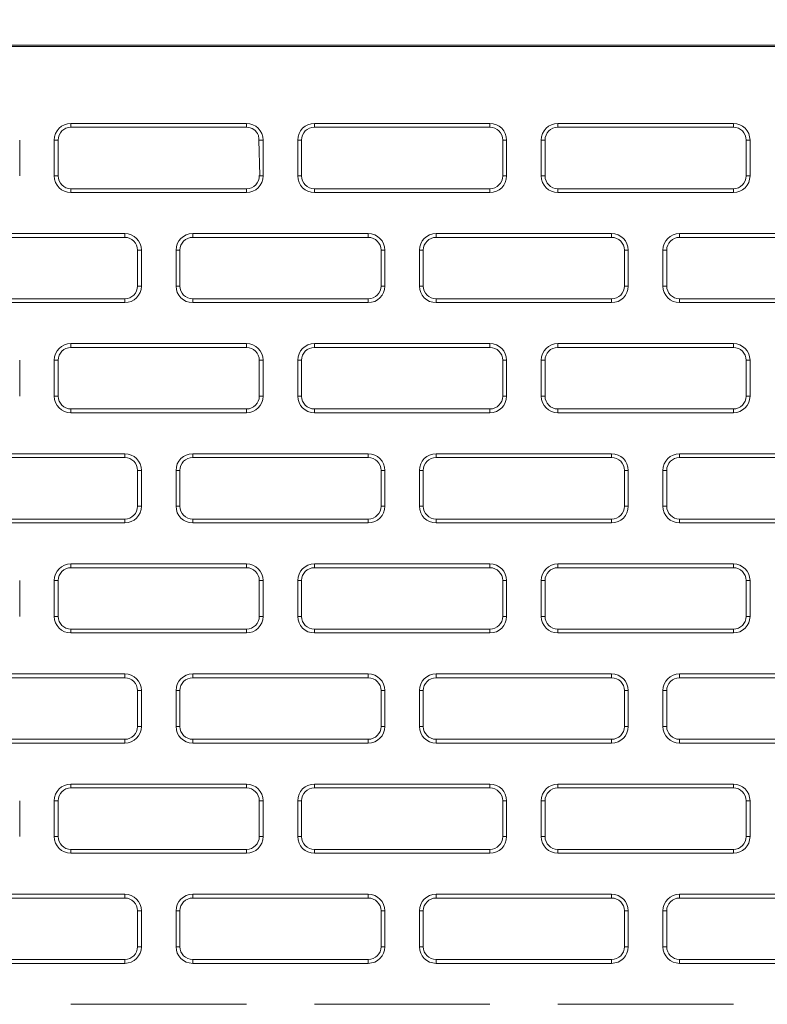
# Model space of a CAD drawing. Header units: millimetres. Extents: x 11 to 1665, y 44 to 957.
# Tile 29 of 69: x 334 to 363, y 845 to 883. Entities that reach past the tile are written whole.
import ezdxf

# ---------------------------------------------------------------- set-up
doc = ezdxf.new("R2010")
doc.units = ezdxf.units.MM
doc.header["$MEASUREMENT"] = 0
doc.layers.get('0').update_dxf_attribs({"lineweight": 25})
doc.styles.add('IPPON', font='isocpeui.ttf', dxfattribs={"height": 20})
doc.styles.get("Standard").update_dxf_attribs({"font": 'isocpeui.ttf'})
doc.dimstyles.new('ISO-25$0', dxfattribs={"dimtxt": 20, "dimasz": 20, "dimexe": 1.25, "dimexo": 0.625, "dimtad": 1, "dimtxsty": 'Standard', "dimcen": 2.5, "dimadec": 0, "dimazin": 0, "dimtfac": 1, "dimtmove": 0, "dimatfit": 3, "dimfxl": 1, "dimarcsym": 0})

# ---------------------------------------------------------------- blocks, each defined once
blk = doc.blocks.new('*D12')
at = {"color": 0, "lineweight": -2, "transparency": 16777216}
for p, q in [((79.786, 875.897), (79.786, 934.458)), ((517.786, 874.24), (517.786, 934.458)), ((99.786, 933.208), (497.786, 933.208))]:
    blk.add_line(p, q, dxfattribs=at)
at = {"color": 0, "transparency": 16777216}
for points in [[(99.786, 936.541), (99.786, 929.874), (79.786, 933.208)], [(497.786, 936.541), (497.786, 929.874), (517.786, 933.208)]]:
    blk.add_solid(points, dxfattribs=at)
at = {"layer": 'Defpoints', "color": 0, "transparency": 16777216}
for p in [(517.786, 933.208), (79.786, 875.272), (517.786, 873.615)]:
    blk.add_point(p, dxfattribs=at)
at = {"color": 0, "transparency": 16777216, "insert": (298.786, 943.833), "char_height": 20, "attachment_point": 5, "style": 'IPPON'}
blk.add_mtext('438', dxfattribs=at)

msp = doc.modelspace()

# ---------------------------------------------------------------- linework, layer by layer
at = {"color": 0, "linetype": 'Continuous', "lineweight": 0, "extrusion": (0, 1, -2.22045e-16)}
for p, q in [((429.786, 882.312), (97.286, 882.312)), ((429.786, 882.26), (97.286, 882.26)), ((342.961, 879.262), (336.111, 879.262)), ((336.111, 879.112), (336.111, 879.262)), ((342.961, 879.112), (336.111, 879.112)), ((342.961, 879.112), (342.961, 879.262)), ((352.461, 879.262), (345.611, 879.262)), ((345.611, 879.112), (345.611, 879.262)), ((352.461, 879.112), (345.611, 879.112)), ((352.461, 879.112), (352.461, 879.262)), ((361.961, 879.262), (355.111, 879.262)), ((355.111, 879.112), (355.111, 879.262)), ((361.961, 879.112), (355.111, 879.112)), ((361.961, 879.112), (361.961, 879.262)), ((334.111, 877.212), (334.111, 878.612)), ((335.461, 878.612), (335.461, 877.212)), ((335.611, 878.612), (335.461, 878.612)), ((335.611, 878.612), (335.611, 877.212)), ((343.449, 878.611), (343.476, 877.227)), ((343.461, 878.612), (343.611, 878.612)), ((343.611, 877.212), (343.611, 878.612)), ((344.961, 878.612), (344.961, 877.212)), ((345.111, 878.612), (344.961, 878.612)), ((345.111, 878.612), (345.111, 877.212)), ((352.961, 877.212), (352.961, 878.612)), ((352.961, 878.612), (353.111, 878.612)), ((353.111, 877.212), (353.111, 878.612)), ((354.461, 878.612), (354.461, 877.212)), ((354.611, 878.612), (354.461, 878.612)), ((354.611, 878.612), (354.611, 877.212)), ((362.461, 877.212), (362.461, 878.612)), ((362.461, 878.612), (362.611, 878.612)), ((362.611, 877.212), (362.611, 878.612)), ((335.611, 877.212), (335.461, 877.212)), ((343.461, 877.212), (343.611, 877.212)), ((345.111, 877.212), (344.961, 877.212)), ((352.961, 877.212), (353.111, 877.212)), ((354.611, 877.212), (354.461, 877.212)), ((362.461, 877.212), (362.611, 877.212)), ((336.111, 876.712), (342.961, 876.712)), ((336.111, 876.712), (336.111, 876.562)), ((342.961, 876.712), (342.961, 876.562)), ((345.611, 876.712), (352.461, 876.712)), ((345.611, 876.712), (345.611, 876.562)), ((352.461, 876.712), (352.461, 876.562)), ((355.111, 876.712), (361.961, 876.712)), ((355.111, 876.712), (355.111, 876.562)), ((361.961, 876.712), (361.961, 876.562)), ((336.111, 876.562), (342.961, 876.562)), ((345.611, 876.562), (352.461, 876.562)), ((355.111, 876.562), (361.961, 876.562)), ((338.211, 874.962), (331.361, 874.962)), ((338.211, 874.812), (331.361, 874.812)), ((338.211, 874.812), (338.211, 874.962)), ((347.711, 874.962), (340.861, 874.962)), ((340.861, 874.812), (340.861, 874.962)), ((347.711, 874.812), (340.861, 874.812)), ((347.711, 874.812), (347.711, 874.962)), ((357.211, 874.962), (350.361, 874.962)), ((350.361, 874.812), (350.361, 874.962)), ((357.211, 874.812), (350.361, 874.812)), ((357.211, 874.812), (357.211, 874.962)), ((366.711, 874.962), (359.861, 874.962)), ((359.861, 874.812), (359.861, 874.962)), ((366.711, 874.812), (359.861, 874.812)), ((338.711, 872.912), (338.711, 874.312)), ((338.711, 874.312), (338.861, 874.312)), ((338.861, 872.912), (338.861, 874.312)), ((340.211, 874.312), (340.211, 872.912)), ((340.361, 874.312), (340.211, 874.312)), ((340.361, 874.312), (340.361, 872.912)), ((348.211, 872.912), (348.211, 874.312)), ((348.211, 874.312), (348.361, 874.312)), ((348.361, 872.912), (348.361, 874.312)), ((349.711, 874.312), (349.711, 872.912)), ((349.861, 874.312), (349.711, 874.312)), ((349.861, 874.312), (349.861, 872.912)), ((357.711, 872.912), (357.711, 874.312)), ((357.711, 874.312), (357.861, 874.312)), ((357.861, 872.912), (357.861, 874.312)), ((359.211, 874.312), (359.211, 872.912)), ((359.361, 874.312), (359.211, 874.312)), ((359.361, 874.312), (359.361, 872.912)), ((338.711, 872.912), (338.861, 872.912)), ((340.361, 872.912), (340.211, 872.912)), ((348.211, 872.912), (348.361, 872.912)), ((349.861, 872.912), (349.711, 872.912)), ((357.711, 872.912), (357.861, 872.912)), ((359.361, 872.912), (359.211, 872.912)), ((331.361, 872.412), (338.211, 872.412)), ((331.361, 872.262), (338.211, 872.262)), ((338.211, 872.412), (338.211, 872.262)), ((340.861, 872.412), (347.711, 872.412)), ((340.861, 872.412), (340.861, 872.262)), ((340.861, 872.262), (347.711, 872.262)), ((347.711, 872.412), (347.711, 872.262)), ((350.361, 872.412), (357.211, 872.412)), ((350.361, 872.412), (350.361, 872.262)), ((350.361, 872.262), (357.211, 872.262)), ((357.211, 872.412), (357.211, 872.262)), ((359.861, 872.412), (366.711, 872.412)), ((359.861, 872.412), (359.861, 872.262)), ((359.861, 872.262), (366.711, 872.262)), ((342.961, 870.662), (336.111, 870.662)), ((336.111, 870.512), (336.111, 870.662)), ((342.961, 870.512), (336.111, 870.512)), ((342.961, 870.512), (342.961, 870.662)), ((352.461, 870.662), (345.611, 870.662)), ((345.611, 870.512), (345.611, 870.662)), ((352.461, 870.512), (345.611, 870.512)), ((352.461, 870.512), (352.461, 870.662)), ((361.961, 870.662), (355.111, 870.662)), ((355.111, 870.512), (355.111, 870.662)), ((361.961, 870.512), (355.111, 870.512)), ((361.961, 870.512), (361.961, 870.662)), ((334.111, 868.612), (334.111, 870.012)), ((335.461, 870.012), (335.461, 868.612)), ((335.611, 870.012), (335.461, 870.012)), ((335.611, 870.012), (335.611, 868.612)), ((343.461, 868.612), (343.461, 870.012)), ((343.461, 870.012), (343.611, 870.012)), ((343.611, 868.612), (343.611, 870.012)), ((344.961, 870.012), (344.961, 868.612)), ((345.111, 870.012), (344.961, 870.012)), ((345.111, 870.012), (345.111, 868.612)), ((352.961, 868.612), (352.961, 870.012)), ((352.961, 870.012), (353.111, 870.012)), ((353.111, 868.612), (353.111, 870.012)), ((354.461, 870.012), (354.461, 868.612)), ((354.611, 870.012), (354.461, 870.012)), ((354.611, 870.012), (354.611, 868.612)), ((362.461, 868.612), (362.461, 870.012)), ((362.461, 870.012), (362.611, 870.012)), ((362.611, 868.612), (362.611, 870.012)), ((335.611, 868.612), (335.461, 868.612)), ((343.461, 868.612), (343.611, 868.612)), ((345.111, 868.612), (344.961, 868.612)), ((352.961, 868.612), (353.111, 868.612)), ((354.611, 868.612), (354.461, 868.612)), ((362.461, 868.612), (362.611, 868.612)), ((336.111, 868.112), (342.961, 868.112)), ((336.111, 868.112), (336.111, 867.962)), ((336.111, 867.962), (342.961, 867.962)), ((342.961, 868.112), (342.961, 867.962)), ((345.611, 868.112), (352.461, 868.112)), ((345.611, 868.112), (345.611, 867.962)), ((345.611, 867.962), (352.461, 867.962)), ((352.461, 868.112), (352.461, 867.962)), ((355.111, 868.112), (361.961, 868.112)), ((355.111, 868.112), (355.111, 867.962)), ((355.111, 867.962), (361.961, 867.962)), ((361.961, 868.112), (361.961, 867.962)), ((338.211, 866.362), (331.361, 866.362)), ((338.211, 866.212), (338.211, 866.362)), ((347.711, 866.362), (340.861, 866.362)), ((340.861, 866.212), (340.861, 866.362)), ((347.711, 866.212), (347.711, 866.362)), ((357.211, 866.362), (350.361, 866.362)), ((350.361, 866.212), (350.361, 866.362)), ((357.211, 866.212), (357.211, 866.362)), ((366.711, 866.362), (359.861, 866.362)), ((359.861, 866.212), (359.861, 866.362)), ((338.211, 866.212), (331.361, 866.212)), ((347.711, 866.212), (340.861, 866.212)), ((357.211, 866.212), (350.361, 866.212)), ((366.711, 866.212), (359.861, 866.212)), ((338.711, 865.712), (338.861, 865.712)), ((338.711, 864.312), (338.711, 865.712)), ((338.861, 864.312), (338.861, 865.712)), ((340.211, 865.712), (340.211, 864.312)), ((340.361, 865.712), (340.211, 865.712)), ((340.361, 865.712), (340.361, 864.312)), ((348.211, 865.712), (348.361, 865.712)), ((348.211, 864.312), (348.211, 865.712)), ((348.361, 864.312), (348.361, 865.712)), ((349.711, 865.712), (349.711, 864.312)), ((349.861, 865.712), (349.711, 865.712)), ((349.861, 865.712), (349.861, 864.312)), ((357.711, 864.312), (357.711, 865.712)), ((357.711, 865.712), (357.861, 865.712)), ((357.861, 864.312), (357.861, 865.712)), ((359.211, 865.712), (359.211, 864.312)), ((359.361, 865.712), (359.211, 865.712)), ((359.361, 865.712), (359.361, 864.312)), ((338.711, 864.312), (338.861, 864.312)), ((340.361, 864.312), (340.211, 864.312)), ((348.211, 864.312), (348.361, 864.312)), ((349.861, 864.312), (349.711, 864.312)), ((357.711, 864.312), (357.861, 864.312)), ((359.361, 864.312), (359.211, 864.312)), ((331.361, 863.812), (338.211, 863.812)), ((331.361, 863.662), (338.211, 863.662)), ((338.211, 863.812), (338.211, 863.662)), ((340.861, 863.812), (347.711, 863.812)), ((340.861, 863.812), (340.861, 863.662)), ((340.861, 863.662), (347.711, 863.662)), ((347.711, 863.812), (347.711, 863.662)), ((350.361, 863.812), (357.211, 863.812)), ((350.361, 863.812), (350.361, 863.662)), ((350.361, 863.662), (357.211, 863.662)), ((357.211, 863.812), (357.211, 863.662)), ((359.861, 863.812), (366.711, 863.812)), ((359.861, 863.812), (359.861, 863.662)), ((359.861, 863.662), (366.711, 863.662)), ((342.961, 862.062), (336.111, 862.062)), ((336.111, 861.912), (336.111, 862.062)), ((342.961, 861.912), (342.961, 862.062)), ((352.461, 862.062), (345.611, 862.062)), ((345.611, 861.912), (345.611, 862.062)), ((352.461, 861.912), (352.461, 862.062)), ((361.961, 862.062), (355.111, 862.062)), ((355.111, 861.912), (355.111, 862.062)), ((361.961, 861.912), (361.961, 862.062)), ((342.961, 861.912), (336.111, 861.912)), ((352.461, 861.912), (345.611, 861.912)), ((361.961, 861.912), (355.111, 861.912)), ((334.111, 860.012), (334.111, 861.412)), ((335.461, 861.412), (335.461, 860.012)), ((335.611, 861.412), (335.461, 861.412)), ((335.611, 861.412), (335.611, 860.012)), ((343.461, 861.412), (343.611, 861.412)), ((343.461, 860.012), (343.461, 861.412)), ((343.611, 860.012), (343.611, 861.412)), ((344.961, 861.412), (344.961, 860.012)), ((345.111, 861.412), (344.961, 861.412)), ((345.111, 861.412), (345.111, 860.012)), ((352.961, 860.012), (352.961, 861.412)), ((352.961, 861.412), (353.111, 861.412)), ((353.111, 860.012), (353.111, 861.412)), ((354.461, 861.412), (354.461, 860.012)), ((354.611, 861.412), (354.461, 861.412)), ((354.611, 861.412), (354.611, 860.012)), ((362.461, 860.012), (362.461, 861.412)), ((362.461, 861.412), (362.611, 861.412)), ((362.611, 860.012), (362.611, 861.412)), ((335.611, 860.012), (335.461, 860.012)), ((343.461, 860.012), (343.611, 860.012)), ((345.111, 860.012), (344.961, 860.012)), ((352.961, 860.012), (353.111, 860.012)), ((354.611, 860.012), (354.461, 860.012)), ((362.461, 860.012), (362.611, 860.012)), ((336.111, 859.512), (342.961, 859.512)), ((336.111, 859.512), (336.111, 859.362)), ((336.111, 859.362), (342.961, 859.362)), ((342.961, 859.512), (342.961, 859.362)), ((345.611, 859.512), (352.461, 859.512)), ((345.611, 859.512), (345.611, 859.362)), ((345.611, 859.362), (352.461, 859.362)), ((352.461, 859.512), (352.461, 859.362)), ((355.111, 859.512), (361.961, 859.512)), ((355.111, 859.512), (355.111, 859.362)), ((355.111, 859.362), (361.961, 859.362)), ((361.961, 859.512), (361.961, 859.362)), ((338.211, 857.762), (331.361, 857.762)), ((338.211, 857.612), (331.361, 857.612)), ((338.211, 857.612), (338.211, 857.762)), ((347.711, 857.762), (340.861, 857.762)), ((340.861, 857.612), (340.861, 857.762)), ((347.711, 857.612), (340.861, 857.612)), ((347.711, 857.612), (347.711, 857.762)), ((357.211, 857.762), (350.361, 857.762)), ((350.361, 857.612), (350.361, 857.762)), ((357.211, 857.612), (350.361, 857.612)), ((357.211, 857.612), (357.211, 857.762)), ((366.711, 857.762), (359.861, 857.762)), ((359.861, 857.612), (359.861, 857.762)), ((366.711, 857.612), (359.861, 857.612)), ((338.711, 857.112), (338.861, 857.112)), ((338.711, 855.712), (338.711, 857.112)), ((338.861, 855.712), (338.861, 857.112)), ((340.211, 857.112), (340.211, 855.712)), ((340.361, 857.112), (340.211, 857.112)), ((340.361, 857.112), (340.361, 855.712)), ((348.211, 857.112), (348.361, 857.112)), ((348.211, 855.712), (348.211, 857.112)), ((348.361, 855.712), (348.361, 857.112)), ((349.711, 857.112), (349.711, 855.712)), ((349.861, 857.112), (349.711, 857.112)), ((349.861, 857.112), (349.861, 855.712)), ((357.711, 855.712), (357.711, 857.112)), ((357.711, 857.112), (357.861, 857.112)), ((357.861, 855.712), (357.861, 857.112)), ((359.211, 857.112), (359.211, 855.712)), ((359.361, 857.112), (359.211, 857.112)), ((359.361, 857.112), (359.361, 855.712)), ((338.711, 855.712), (338.861, 855.712)), ((340.361, 855.712), (340.211, 855.712)), ((348.211, 855.712), (348.361, 855.712)), ((349.861, 855.712), (349.711, 855.712)), ((357.711, 855.712), (357.861, 855.712)), ((359.361, 855.712), (359.211, 855.712)), ((331.361, 855.212), (338.211, 855.212)), ((338.211, 855.212), (338.211, 855.062)), ((340.861, 855.212), (347.711, 855.212)), ((340.861, 855.212), (340.861, 855.062)), ((347.711, 855.212), (347.711, 855.062)), ((350.361, 855.212), (357.211, 855.212)), ((350.361, 855.212), (350.361, 855.062)), ((357.211, 855.212), (357.211, 855.062)), ((359.861, 855.212), (366.711, 855.212)), ((359.861, 855.212), (359.861, 855.062)), ((331.361, 855.062), (338.211, 855.062)), ((340.861, 855.062), (347.711, 855.062)), ((350.361, 855.062), (357.211, 855.062)), ((359.861, 855.062), (366.711, 855.062)), ((342.961, 853.462), (336.111, 853.462)), ((336.111, 853.312), (336.111, 853.462)), ((342.961, 853.312), (336.111, 853.312)), ((342.961, 853.312), (342.961, 853.462)), ((352.461, 853.462), (345.611, 853.462)), ((345.611, 853.312), (345.611, 853.462)), ((352.461, 853.312), (345.611, 853.312)), ((352.461, 853.312), (352.461, 853.462)), ((361.961, 853.462), (355.111, 853.462)), ((355.111, 853.312), (355.111, 853.462)), ((361.961, 853.312), (355.111, 853.312)), ((361.961, 853.312), (361.961, 853.462)), ((334.111, 851.412), (334.111, 852.812)), ((335.461, 852.812), (335.461, 851.412)), ((335.611, 852.812), (335.461, 852.812)), ((335.611, 852.812), (335.611, 851.412)), ((343.461, 852.812), (343.611, 852.812)), ((343.461, 851.412), (343.461, 852.812)), ((343.611, 851.412), (343.611, 852.812)), ((344.961, 852.812), (344.961, 851.412)), ((345.111, 852.812), (344.961, 852.812)), ((345.111, 852.812), (345.111, 851.412)), ((352.961, 851.412), (352.961, 852.812)), ((352.961, 852.812), (353.111, 852.812)), ((353.111, 851.412), (353.111, 852.812)), ((354.461, 852.812), (354.461, 851.412)), ((354.611, 852.812), (354.461, 852.812)), ((354.611, 852.812), (354.611, 851.412)), ((362.461, 851.412), (362.461, 852.812)), ((362.461, 852.812), (362.611, 852.812)), ((362.611, 851.412), (362.611, 852.812)), ((335.611, 851.412), (335.461, 851.412)), ((343.461, 851.412), (343.611, 851.412)), ((345.111, 851.412), (344.961, 851.412)), ((352.961, 851.412), (353.111, 851.412)), ((354.611, 851.412), (354.461, 851.412)), ((362.461, 851.412), (362.611, 851.412)), ((336.111, 850.912), (342.961, 850.912)), ((336.111, 850.912), (336.111, 850.762)), ((342.961, 850.912), (342.961, 850.762)), ((345.611, 850.912), (352.461, 850.912)), ((345.611, 850.912), (345.611, 850.762)), ((352.461, 850.912), (352.461, 850.762)), ((355.111, 850.912), (361.961, 850.912)), ((355.111, 850.912), (355.111, 850.762)), ((361.961, 850.912), (361.961, 850.762)), ((336.111, 850.762), (342.961, 850.762)), ((345.611, 850.762), (352.461, 850.762)), ((355.111, 850.762), (361.961, 850.762)), ((338.211, 849.162), (331.361, 849.162)), ((338.211, 849.012), (331.361, 849.012)), ((338.211, 849.012), (338.211, 849.162)), ((347.711, 849.162), (340.861, 849.162)), ((340.861, 849.012), (340.861, 849.162)), ((347.711, 849.012), (340.861, 849.012)), ((347.711, 849.012), (347.711, 849.162)), ((357.211, 849.162), (350.361, 849.162)), ((350.361, 849.012), (350.361, 849.162)), ((357.211, 849.012), (350.361, 849.012)), ((357.211, 849.012), (357.211, 849.162)), ((366.711, 849.162), (359.861, 849.162)), ((359.861, 849.012), (359.861, 849.162)), ((366.711, 849.012), (359.861, 849.012)), ((338.711, 848.512), (338.861, 848.512)), ((338.711, 847.112), (338.711, 848.512)), ((338.861, 847.112), (338.861, 848.512)), ((340.211, 848.512), (340.211, 847.112)), ((340.361, 848.512), (340.211, 848.512)), ((340.361, 848.512), (340.361, 847.112)), ((348.211, 848.512), (348.361, 848.512)), ((348.211, 847.112), (348.211, 848.512)), ((348.361, 847.112), (348.361, 848.512)), ((349.711, 848.512), (349.711, 847.112)), ((349.861, 848.512), (349.711, 848.512)), ((349.861, 848.512), (349.861, 847.112)), ((357.711, 847.112), (357.711, 848.512)), ((357.711, 848.512), (357.861, 848.512)), ((357.861, 847.112), (357.861, 848.512)), ((359.211, 848.512), (359.211, 847.112)), ((359.361, 848.512), (359.211, 848.512)), ((359.361, 848.512), (359.361, 847.112)), ((338.711, 847.112), (338.861, 847.112)), ((340.361, 847.112), (340.211, 847.112)), ((348.211, 847.112), (348.361, 847.112)), ((349.861, 847.112), (349.711, 847.112)), ((357.711, 847.112), (357.861, 847.112)), ((359.361, 847.112), (359.211, 847.112)), ((331.361, 846.612), (338.211, 846.612)), ((331.361, 846.462), (338.211, 846.462)), ((338.211, 846.612), (338.211, 846.462)), ((340.861, 846.612), (347.711, 846.612)), ((340.861, 846.612), (340.861, 846.462)), ((340.861, 846.462), (347.711, 846.462)), ((347.711, 846.612), (347.711, 846.462)), ((350.361, 846.612), (357.211, 846.612)), ((350.361, 846.612), (350.361, 846.462)), ((350.361, 846.462), (357.211, 846.462)), ((357.211, 846.612), (357.211, 846.462)), ((359.861, 846.612), (366.711, 846.612)), ((359.861, 846.612), (359.861, 846.462)), ((359.861, 846.462), (366.711, 846.462)), ((342.961, 844.862), (336.111, 844.862)), ((352.461, 844.862), (345.611, 844.862)), ((361.961, 844.862), (355.111, 844.862))]:
    msp.add_line(p, q, dxfattribs=at)
at = {"color": 0, "linetype": 'Continuous', "lineweight": 0}
for centre, radius, start, end in [((336.111, 878.612), 0.65, 90, 180), ((336.111, 878.612), 0.5, 90, 180), ((342.961, 878.612), 0.65, 0, 90), ((342.961, 878.612), 0.5, 21.2674, 90), ((345.611, 878.612), 0.65, 90, 180), ((345.611, 878.612), 0.5, 90, 180), ((352.461, 878.612), 0.65, 0, 90), ((352.461, 878.612), 0.5, 0, 90), ((355.111, 878.612), 0.65, 90, 180), ((355.111, 878.612), 0.5, 90, 180), ((361.961, 878.612), 0.65, 0, 90), ((361.961, 878.612), 0.5, 0, 90), ((336.111, 877.212), 0.65, 180, 270), ((336.111, 877.212), 0.5, 180, 270), ((342.961, 877.212), 0.5, 270, 1.6404), ((342.961, 877.212), 0.65, 270, 0), ((345.611, 877.212), 0.65, 180, 270), ((345.611, 877.212), 0.5, 180, 270), ((352.461, 877.212), 0.65, 270, 0), ((352.461, 877.212), 0.5, 270, 0), ((355.111, 877.212), 0.65, 180, 270), ((355.111, 877.212), 0.5, 180, 270), ((361.961, 877.212), 0.65, 270, 0), ((361.961, 877.212), 0.5, 270, 0), ((338.211, 874.312), 0.65, 0, 90), ((338.211, 874.312), 0.5, 0, 90), ((340.861, 874.312), 0.65, 90, 180), ((340.861, 874.312), 0.5, 90, 180), ((347.711, 874.312), 0.65, 0, 90), ((347.711, 874.312), 0.5, 0, 90), ((350.361, 874.312), 0.65, 90, 180), ((350.361, 874.312), 0.5, 90, 180), ((357.211, 874.312), 0.65, 0, 90), ((357.211, 874.312), 0.5, 0, 90), ((359.861, 874.312), 0.65, 90, 180), ((359.861, 874.312), 0.5, 90, 180), ((338.211, 872.912), 0.65, 270, 0), ((338.211, 872.912), 0.5, 270, 0), ((340.861, 872.912), 0.65, 180, 270), ((340.861, 872.912), 0.5, 180, 270), ((347.711, 872.912), 0.65, 270, 0), ((347.711, 872.912), 0.5, 270, 0), ((350.361, 872.912), 0.65, 180, 270), ((350.361, 872.912), 0.5, 180, 270), ((357.211, 872.912), 0.65, 270, 0), ((357.211, 872.912), 0.5, 270, 0), ((359.861, 872.912), 0.65, 180, 270), ((359.861, 872.912), 0.5, 180, 270), ((336.111, 870.012), 0.65, 90, 180), ((336.111, 870.012), 0.5, 90, 180), ((342.961, 870.012), 0.65, 0, 90), ((342.961, 870.012), 0.5, 0, 90), ((345.611, 870.012), 0.65, 90, 180), ((345.611, 870.012), 0.5, 90, 180), ((352.461, 870.012), 0.65, 0, 90), ((352.461, 870.012), 0.5, 0, 90), ((355.111, 870.012), 0.65, 90, 180), ((355.111, 870.012), 0.5, 90, 180), ((361.961, 870.012), 0.65, 0, 90), ((361.961, 870.012), 0.5, 0, 90), ((336.111, 868.612), 0.65, 180, 270), ((336.111, 868.612), 0.5, 180, 270), ((342.961, 868.612), 0.65, 270, 0), ((342.961, 868.612), 0.5, 270, 0), ((345.611, 868.612), 0.65, 180, 270), ((345.611, 868.612), 0.5, 180, 270), ((352.461, 868.612), 0.65, 270, 0), ((352.461, 868.612), 0.5, 270, 0), ((355.111, 868.612), 0.65, 180, 270), ((355.111, 868.612), 0.5, 180, 270), ((361.961, 868.612), 0.65, 270, 0), ((361.961, 868.612), 0.5, 270, 0), ((338.211, 865.712), 0.65, 0, 90), ((340.861, 865.712), 0.65, 90, 180), ((347.711, 865.712), 0.65, 0, 90), ((350.361, 865.712), 0.65, 90, 180), ((357.211, 865.712), 0.65, 0, 90), ((359.861, 865.712), 0.65, 90, 180), ((338.211, 865.712), 0.5, 0, 90), ((340.861, 865.712), 0.5, 90, 180), ((347.711, 865.712), 0.5, 0, 90), ((350.361, 865.712), 0.5, 90, 180), ((357.211, 865.712), 0.5, 0, 90), ((359.861, 865.712), 0.5, 90, 180), ((338.211, 864.312), 0.65, 270, 0), ((338.211, 864.312), 0.5, 270, 0), ((340.861, 864.312), 0.65, 180, 270), ((340.861, 864.312), 0.5, 180, 270), ((347.711, 864.312), 0.65, 270, 0), ((347.711, 864.312), 0.5, 270, 0), ((350.361, 864.312), 0.65, 180, 270), ((350.361, 864.312), 0.5, 180, 270), ((357.211, 864.312), 0.65, 270, 0), ((357.211, 864.312), 0.5, 270, 0), ((359.861, 864.312), 0.65, 180, 270), ((359.861, 864.312), 0.5, 180, 270), ((336.111, 861.412), 0.65, 90, 180), ((342.961, 861.412), 0.65, 0, 90), ((345.611, 861.412), 0.65, 90, 180), ((352.461, 861.412), 0.65, 0, 90), ((355.111, 861.412), 0.65, 90, 180), ((361.961, 861.412), 0.65, 0, 90), ((336.111, 861.412), 0.5, 90, 180), ((342.961, 861.412), 0.5, 0, 90), ((345.611, 861.412), 0.5, 90, 180), ((352.461, 861.412), 0.5, 0, 90), ((355.111, 861.412), 0.5, 90, 180), ((361.961, 861.412), 0.5, 0, 90), ((336.111, 860.012), 0.65, 180, 270), ((336.111, 860.012), 0.5, 180, 270), ((342.961, 860.012), 0.65, 270, 0), ((342.961, 860.012), 0.5, 270, 0), ((345.611, 860.012), 0.65, 180, 270), ((345.611, 860.012), 0.5, 180, 270), ((352.461, 860.012), 0.65, 270, 0), ((352.461, 860.012), 0.5, 270, 0), ((355.111, 860.012), 0.65, 180, 270), ((355.111, 860.012), 0.5, 180, 270), ((361.961, 860.012), 0.65, 270, 0), ((361.961, 860.012), 0.5, 270, 0), ((338.211, 857.112), 0.65, 0, 90), ((338.211, 857.112), 0.5, 0, 90), ((340.861, 857.112), 0.65, 90, 180), ((340.861, 857.112), 0.5, 90, 180), ((347.711, 857.112), 0.65, 0, 90), ((347.711, 857.112), 0.5, 0, 90), ((350.361, 857.112), 0.65, 90, 180), ((350.361, 857.112), 0.5, 90, 180), ((357.211, 857.112), 0.65, 0, 90), ((357.211, 857.112), 0.5, 0, 90), ((359.861, 857.112), 0.65, 90, 180), ((359.861, 857.112), 0.5, 90, 180), ((338.211, 855.712), 0.65, 270, 0), ((338.211, 855.712), 0.5, 270, 0), ((340.861, 855.712), 0.65, 180, 270), ((340.861, 855.712), 0.5, 180, 270), ((347.711, 855.712), 0.65, 270, 0), ((347.711, 855.712), 0.5, 270, 0), ((350.361, 855.712), 0.65, 180, 270), ((350.361, 855.712), 0.5, 180, 270), ((357.211, 855.712), 0.65, 270, 0), ((357.211, 855.712), 0.5, 270, 0), ((359.861, 855.712), 0.65, 180, 270), ((359.861, 855.712), 0.5, 180, 270), ((336.111, 852.812), 0.65, 90, 180), ((336.111, 852.812), 0.5, 90, 180), ((342.961, 852.812), 0.65, 0, 90), ((342.961, 852.812), 0.5, 0, 90), ((345.611, 852.812), 0.65, 90, 180), ((345.611, 852.812), 0.5, 90, 180), ((352.461, 852.812), 0.65, 0, 90), ((352.461, 852.812), 0.5, 0, 90), ((355.111, 852.812), 0.65, 90, 180), ((355.111, 852.812), 0.5, 90, 180), ((361.961, 852.812), 0.65, 0, 90), ((361.961, 852.812), 0.5, 0, 90), ((336.111, 851.412), 0.65, 180, 270), ((336.111, 851.412), 0.5, 180, 270), ((342.961, 851.412), 0.65, 270, 0), ((342.961, 851.412), 0.5, 270, 0), ((345.611, 851.412), 0.65, 180, 270), ((345.611, 851.412), 0.5, 180, 270), ((352.461, 851.412), 0.65, 270, 0), ((352.461, 851.412), 0.5, 270, 0), ((355.111, 851.412), 0.65, 180, 270), ((355.111, 851.412), 0.5, 180, 270), ((361.961, 851.412), 0.65, 270, 0), ((361.961, 851.412), 0.5, 270, 0), ((338.211, 848.512), 0.65, 0, 90), ((338.211, 848.512), 0.5, 0, 90), ((340.861, 848.512), 0.65, 90, 180), ((340.861, 848.512), 0.5, 90, 180), ((347.711, 848.512), 0.65, 0, 90), ((347.711, 848.512), 0.5, 0, 90), ((350.361, 848.512), 0.65, 90, 180), ((350.361, 848.512), 0.5, 90, 180), ((357.211, 848.512), 0.65, 0, 90), ((357.211, 848.512), 0.5, 0, 90), ((359.861, 848.512), 0.65, 90, 180), ((359.861, 848.512), 0.5, 90, 180), ((338.211, 847.112), 0.65, 270, 0), ((338.211, 847.112), 0.5, 270, 0), ((340.861, 847.112), 0.65, 180, 270), ((340.861, 847.112), 0.5, 180, 270), ((347.711, 847.112), 0.65, 270, 0), ((347.711, 847.112), 0.5, 270, 0), ((350.361, 847.112), 0.65, 180, 270), ((350.361, 847.112), 0.5, 180, 270), ((357.211, 847.112), 0.65, 270, 0), ((357.211, 847.112), 0.5, 270, 0), ((359.861, 847.112), 0.65, 180, 270), ((359.861, 847.112), 0.5, 180, 270)]:
    msp.add_arc(centre, radius, start, end, dxfattribs=at)
msp.add_open_spline([(343.427, 878.793), (343.434, 878.733), (343.442, 878.672), (343.449, 878.611)], degree=3, dxfattribs=at)

# ---------------------------------------------------------------- dimensions: what is measured, and where the dimension line sits
dim = msp.add_linear_dim(base=(517.786, 933.208), p1=(79.786, 875.272), p2=(517.786, 873.615), dimstyle='ISO-25$0', override={"dimtxsty": 'IPPON'})
dim.commit()
dim.dimension.update_dxf_attribs({"geometry": '*D12', "text_midpoint": (298.786, 933.208), "dimtype": 160})

doc.saveas('drawing.dxf')
